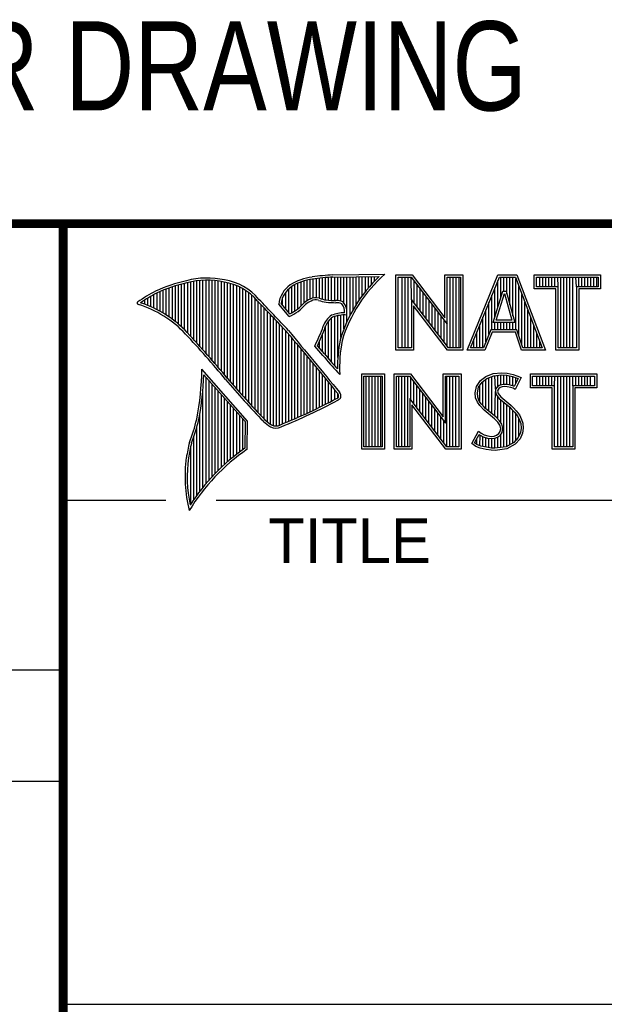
# Model space of a CAD drawing. Header units: inches. Extents: x 0 to 34, y 0 to 22.
# Tile 42 of 52: x 28.3 to 29.6, y 1.3 to 3.5. Entities that reach past the tile are written whole.
import ezdxf

# ---------------------------------------------------------------- set-up
doc = ezdxf.new("R2010")
doc.units = ezdxf.units.IN
doc.header["$LTSCALE"] = 1.87
doc.header["$MEASUREMENT"] = 0
doc.layers.get('0').update_dxf_attribs({"linetype": 'CONTINUOUS'})
doc.layers.add('DETAIL', color=7, linetype='CONTINUOUS')
doc.styles.get("Standard").update_dxf_attribs({"font": 'txt', "width": 0.8})

msp = doc.modelspace()

# ---------------------------------------------------------------- linework, layer by layer
at = {"color": 2, "linetype": 'CONTINUOUS'}
for p, q in [((28.3793, 3.0003), (33.5093, 3.0003)), ((28.3793, 3.0003), (28.3793, 1.2503)), ((28.6659, 2.7474), (28.6659, 2.8695)), ((28.6727, 2.7398), (28.6727, 2.8708)), ((28.6796, 2.7323), (28.6796, 2.8719)), ((28.6865, 2.7247), (28.6865, 2.8727)), ((28.6933, 2.717), (28.6933, 2.8732)), ((28.7002, 2.7092), (28.7002, 2.8734)), ((28.707, 2.7014), (28.707, 2.8733)), ((28.7139, 2.6936), (28.7139, 2.873)), ((28.7208, 2.6856), (28.7208, 2.8724)), ((28.7276, 2.6776), (28.7276, 2.8716)), ((28.7345, 2.6696), (28.7345, 2.8704)), ((28.913, 2.8153), (28.913, 2.8696)), ((28.9198, 2.8223), (28.9198, 2.8719)), ((28.9267, 2.8275), (28.9267, 2.8737)), ((28.9336, 2.8311), (28.9336, 2.875)), ((28.9404, 2.8335), (28.9404, 2.8759)), ((28.9473, 2.834), (28.9473, 2.8769)), ((28.9542, 2.8327), (28.9542, 2.8778)), ((28.961, 2.8306), (28.961, 2.8785)), ((28.9679, 2.8292), (28.9679, 2.8791)), ((28.9747, 2.8285), (28.9747, 2.8796)), ((28.9816, 2.828), (28.9816, 2.88)), ((28.9844, 2.885), (29.1009, 2.8868)), ((28.9845, 2.8802), (29.0882, 2.8817)), ((28.9885, 2.8278), (28.9885, 2.8802)), ((28.9953, 2.8276), (28.9953, 2.8803)), ((29.0022, 2.8263), (29.0022, 2.8804)), ((29.0091, 2.822), (29.0091, 2.8805)), ((29.0159, 2.7805), (29.0159, 2.8806)), ((29.0228, 2.7947), (29.0228, 2.8807)), ((29.0297, 2.8073), (29.0297, 2.8808)), ((29.0365, 2.8188), (29.0365, 2.881)), ((29.0434, 2.8293), (29.0434, 2.8811)), ((29.0502, 2.8389), (29.0502, 2.8812)), ((29.0571, 2.8479), (29.0571, 2.8813)), ((29.064, 2.8562), (29.064, 2.8814)), ((29.0708, 2.8641), (29.0708, 2.8815)), ((29.0777, 2.8714), (29.0777, 2.8816)), ((29.1256, 2.8852), (29.1624, 2.8852)), ((29.1256, 2.7166), (29.1256, 2.8852)), ((29.1305, 2.8804), (29.16, 2.8804)), ((29.1305, 2.7215), (29.1305, 2.8804)), ((29.1395, 2.7215), (29.1395, 2.8804)), ((29.1462, 2.7215), (29.1462, 2.8804)), ((29.1529, 2.7215), (29.1529, 2.8804)), ((29.1604, 2.8299), (29.1596, 2.8804)), ((29.16, 2.8804), (29.2402, 2.7746)), ((29.1624, 2.8852), (29.2354, 2.7891)), ((29.1663, 2.8222), (29.1663, 2.872)), ((29.2354, 2.8852), (29.2754, 2.8852)), ((29.2354, 2.7891), (29.2354, 2.8852)), ((29.2402, 2.8804), (29.2705, 2.8804)), ((29.2402, 2.7746), (29.2402, 2.8804)), ((29.2469, 2.7215), (29.2469, 2.8804)), ((29.2536, 2.7215), (29.2536, 2.8804)), ((29.2603, 2.7215), (29.2603, 2.8804)), ((29.267, 2.7215), (29.267, 2.8804)), ((29.2705, 2.8804), (29.2705, 2.7215)), ((29.2754, 2.8852), (29.2754, 2.7166)), ((29.2853, 2.7167), (29.3541, 2.8851)), ((29.2926, 2.7216), (29.3574, 2.8802)), ((29.3541, 2.8851), (29.3967, 2.8851)), ((29.3543, 2.8139), (29.3543, 2.8725)), ((29.3574, 2.8802), (29.3933, 2.8802)), ((29.361, 2.8356), (29.361, 2.8802)), ((29.3677, 2.8486), (29.3677, 2.8802)), ((29.3744, 2.8428), (29.3744, 2.8802)), ((29.3811, 2.8181), (29.3811, 2.8802)), ((29.3878, 2.7935), (29.3878, 2.8802)), ((29.3933, 2.8802), (29.4535, 2.7216)), ((29.3945, 2.7618), (29.3945, 2.877)), ((29.3967, 2.8851), (29.4606, 2.7167)), ((29.4357, 2.8851), (29.584, 2.8851)), ((29.4357, 2.8537), (29.4357, 2.8851)), ((29.4406, 2.8802), (29.5791, 2.8802)), ((29.4406, 2.8586), (29.4406, 2.8802)), ((29.4482, 2.8586), (29.4482, 2.8802)), ((29.4549, 2.8586), (29.4549, 2.8802)), ((29.4616, 2.8586), (29.4616, 2.8802)), ((29.4684, 2.8586), (29.4684, 2.8802)), ((29.4751, 2.8586), (29.4751, 2.8802)), ((29.4818, 2.8586), (29.4818, 2.8802)), ((29.4892, 2.8586), (29.4885, 2.8802)), ((29.4952, 2.7216), (29.4952, 2.8802)), ((29.5019, 2.7216), (29.5019, 2.8802)), ((29.5086, 2.7216), (29.5086, 2.8802)), ((29.5153, 2.7216), (29.5153, 2.8802)), ((29.522, 2.7216), (29.522, 2.8802)), ((29.5305, 2.8586), (29.5288, 2.8802)), ((29.5355, 2.8586), (29.5355, 2.8802)), ((29.5422, 2.8586), (29.5422, 2.8802)), ((29.5489, 2.8586), (29.5489, 2.8802)), ((29.5556, 2.8586), (29.5556, 2.8802)), ((29.5623, 2.8586), (29.5623, 2.8802)), ((29.569, 2.8586), (29.569, 2.8802)), ((29.5757, 2.8586), (29.5757, 2.8802)), ((29.5791, 2.8802), (29.5791, 2.8586)), ((29.584, 2.8851), (29.584, 2.8537)), ((28.5972, 2.8034), (28.5972, 2.8479)), ((28.6041, 2.7994), (28.6041, 2.8508)), ((28.6109, 2.7952), (28.6109, 2.8535)), ((28.6178, 2.7906), (28.6178, 2.856)), ((28.6247, 2.7856), (28.6247, 2.8584)), ((28.6315, 2.7803), (28.6315, 2.8606)), ((28.6384, 2.7747), (28.6384, 2.8626)), ((28.6453, 2.7685), (28.6453, 2.8645)), ((28.6521, 2.762), (28.6521, 2.8662)), ((28.659, 2.7548), (28.659, 2.8679)), ((28.7414, 2.6615), (28.7414, 2.869)), ((28.7482, 2.6533), (28.7482, 2.8677)), ((28.7551, 2.6452), (28.7551, 2.8659)), ((28.762, 2.6372), (28.762, 2.8638)), ((28.7688, 2.6293), (28.7688, 2.8611)), ((28.7757, 2.6214), (28.7757, 2.858)), ((28.7826, 2.6137), (28.7826, 2.8543)), ((28.7894, 2.606), (28.7894, 2.8501)), ((28.8855, 2.8005), (28.8855, 2.854)), ((28.8924, 2.8003), (28.8924, 2.8594)), ((28.8992, 2.8044), (28.8992, 2.8634)), ((28.9061, 2.8094), (28.9061, 2.8668)), ((29.173, 2.8135), (29.173, 2.8632)), ((29.1798, 2.8048), (29.1798, 2.8543)), ((29.3434, 2.7787), (29.365, 2.8486)), ((29.3475, 2.7921), (29.3475, 2.8561)), ((29.365, 2.8486), (29.3728, 2.8486)), ((29.3728, 2.8486), (29.3918, 2.7787)), ((29.4012, 2.7485), (29.4012, 2.8593)), ((29.4843, 2.8537), (29.4357, 2.8537)), ((29.4892, 2.8586), (29.4406, 2.8586)), ((29.4843, 2.7167), (29.4843, 2.8537)), ((29.4892, 2.7216), (29.4892, 2.8586)), ((29.5791, 2.8586), (29.5305, 2.8586)), ((29.5305, 2.8586), (29.5305, 2.7216)), ((29.584, 2.8537), (29.5354, 2.8537)), ((29.5354, 2.8537), (29.5354, 2.7167)), ((28.5629, 2.8193), (28.5629, 2.8291)), ((28.5698, 2.8166), (28.5698, 2.8333)), ((28.5766, 2.8137), (28.5766, 2.8374)), ((28.5835, 2.8105), (28.5835, 2.8412)), ((28.5904, 2.8071), (28.5904, 2.8449)), ((28.7963, 2.5985), (28.7963, 2.8451)), ((28.8031, 2.591), (28.8031, 2.8394)), ((28.81, 2.5836), (28.81, 2.8328)), ((28.8169, 2.5762), (28.8169, 2.8253)), ((28.8718, 2.8167), (28.8718, 2.8343)), ((28.8786, 2.8086), (28.8786, 2.8464)), ((29.2438, 2.7215), (29.1604, 2.8299)), ((29.1604, 2.8299), (29.1604, 2.7215)), ((29.1865, 2.7961), (29.1865, 2.8455)), ((29.1932, 2.7873), (29.1932, 2.8367)), ((29.1999, 2.7786), (29.1999, 2.8278)), ((29.3408, 2.7618), (29.3408, 2.8396)), ((29.35, 2.7836), (29.3686, 2.8438)), ((29.3686, 2.8438), (29.3691, 2.8438)), ((29.3691, 2.8438), (29.3854, 2.7836)), ((29.4079, 2.7286), (29.4079, 2.8416)), ((28.556, 2.8217), (28.556, 2.8246)), ((28.8237, 2.569), (28.8237, 2.8181)), ((28.8306, 2.5618), (28.8306, 2.8109)), ((28.8375, 2.5556), (28.8375, 2.8037)), ((28.8865, 2.792), (28.8631, 2.8194)), ((28.8878, 2.7979), (28.8682, 2.8209)), ((29.2414, 2.7166), (29.1653, 2.8156)), ((29.1653, 2.8156), (29.1653, 2.7166)), ((29.2066, 2.7699), (29.2066, 2.819)), ((29.2133, 2.7612), (29.2133, 2.8101)), ((29.3274, 2.7353), (29.3274, 2.8068)), ((29.3341, 2.752), (29.3341, 2.8232)), ((29.4147, 2.7216), (29.4147, 2.8239)), ((29.4214, 2.7216), (29.4214, 2.8063)), ((28.8443, 2.5505), (28.8443, 2.7965)), ((28.8512, 2.5472), (28.8512, 2.7893)), ((28.8581, 2.5466), (28.8581, 2.782)), ((28.9747, 2.697), (28.9747, 2.7823)), ((28.9816, 2.689), (28.9816, 2.7889)), ((28.9885, 2.6813), (28.9885, 2.7921)), ((28.9953, 2.6998), (28.9953, 2.7939)), ((29.0022, 2.7448), (29.0022, 2.795)), ((29.0091, 2.7642), (29.0091, 2.7954)), ((29.22, 2.7525), (29.22, 2.8013)), ((29.2267, 2.7437), (29.2267, 2.7924)), ((29.2334, 2.735), (29.2334, 2.7836)), ((29.3207, 2.7216), (29.3207, 2.7904)), ((29.3854, 2.7836), (29.35, 2.7836)), ((29.4281, 2.7216), (29.4281, 2.7886)), ((28.8649, 2.5483), (28.8649, 2.7748)), ((28.8718, 2.5513), (28.8718, 2.7675)), ((28.8786, 2.5541), (28.8786, 2.7602)), ((28.9679, 2.7053), (28.9679, 2.7699)), ((29.2402, 2.7263), (29.2402, 2.7746)), ((29.314, 2.7216), (29.314, 2.774)), ((29.3381, 2.7618), (29.3219, 2.7216)), ((29.3968, 2.7618), (29.3381, 2.7618)), ((29.3918, 2.7787), (29.3434, 2.7787)), ((29.3475, 2.7618), (29.3475, 2.7787)), ((29.3543, 2.7618), (29.3543, 2.7787)), ((29.361, 2.7618), (29.361, 2.7787)), ((29.3677, 2.7618), (29.3677, 2.7787)), ((29.3744, 2.7618), (29.3744, 2.7787)), ((29.3811, 2.7618), (29.3811, 2.7787)), ((29.3878, 2.7618), (29.3878, 2.7787)), ((29.4103, 2.7216), (29.3968, 2.7618)), ((29.4348, 2.7216), (29.4348, 2.7709)), ((28.8855, 2.557), (28.8855, 2.7523)), ((28.8924, 2.5599), (28.8924, 2.744)), ((28.961, 2.7133), (28.961, 2.7519)), ((29.3006, 2.7216), (29.3006, 2.7411)), ((29.3073, 2.7216), (29.3073, 2.7575)), ((29.3414, 2.7569), (29.3252, 2.7167)), ((29.3933, 2.7569), (29.3414, 2.7569)), ((29.4068, 2.7167), (29.3933, 2.7569)), ((29.4415, 2.7216), (29.4415, 2.7532)), ((28.8992, 2.5628), (28.8992, 2.7357)), ((28.9061, 2.5659), (28.9061, 2.7274)), ((28.913, 2.5689), (28.913, 2.7191)), ((28.962, 2.7048), (28.9438, 2.7257)), ((28.9657, 2.7079), (28.9496, 2.7264)), ((28.9542, 2.7212), (28.9542, 2.7362)), ((29.1653, 2.7166), (29.1256, 2.7166)), ((29.1604, 2.7215), (29.1305, 2.7215)), ((29.2754, 2.7166), (29.2414, 2.7166)), ((29.2705, 2.7215), (29.2438, 2.7215)), ((29.3252, 2.7167), (29.2853, 2.7167)), ((29.3219, 2.7216), (29.2926, 2.7216)), ((29.4606, 2.7167), (29.4068, 2.7167)), ((29.4535, 2.7216), (29.4103, 2.7216)), ((29.4482, 2.7216), (29.4482, 2.7355)), ((29.5354, 2.7167), (29.4843, 2.7167)), ((29.5305, 2.7216), (29.4892, 2.7216)), ((28.9198, 2.5721), (28.9198, 2.7107)), ((28.9267, 2.5752), (28.9267, 2.7024)), ((28.9336, 2.5784), (28.9336, 2.6941)), ((28.7934, 2.5573), (28.6909, 2.6738)), ((28.9404, 2.5817), (28.9404, 2.6858)), ((28.9473, 2.585), (28.9473, 2.6775)), ((28.7886, 2.5555), (28.6954, 2.6613)), ((28.7002, 2.4174), (28.7002, 2.6559)), ((28.9542, 2.5884), (28.9542, 2.6692)), ((28.961, 2.5918), (28.961, 2.6609)), ((28.9679, 2.5953), (28.9679, 2.6526)), ((28.9997, 2.6619), (28.9953, 2.6667)), ((29.0492, 2.6631), (29.1, 2.6631)), ((29.0492, 2.4947), (29.0492, 2.6631)), ((29.0541, 2.6583), (29.0951, 2.6583)), ((29.0541, 2.4996), (29.0541, 2.6583)), ((29.0587, 2.4996), (29.0587, 2.6583)), ((29.0654, 2.4996), (29.0654, 2.6583)), ((29.0721, 2.4996), (29.0721, 2.6583)), ((29.0788, 2.4996), (29.0788, 2.6583)), ((29.0855, 2.4996), (29.0855, 2.6583)), ((29.0922, 2.4996), (29.0922, 2.6583)), ((29.0951, 2.6583), (29.0951, 2.4996)), ((29.1, 2.6631), (29.1, 2.4947)), ((29.1218, 2.6633), (29.1586, 2.6633)), ((29.1218, 2.4947), (29.1218, 2.6633)), ((29.1267, 2.6584), (29.1562, 2.6584)), ((29.1267, 2.4996), (29.1267, 2.6584)), ((29.1325, 2.4996), (29.1325, 2.6584)), ((29.1392, 2.4996), (29.1392, 2.6584)), ((29.1459, 2.4996), (29.1459, 2.6584)), ((29.1526, 2.4996), (29.1526, 2.6584)), ((29.1562, 2.6584), (29.2364, 2.5527)), ((29.1586, 2.6633), (29.2315, 2.5672)), ((29.1593, 2.6044), (29.1593, 2.6543)), ((29.2315, 2.6633), (29.2716, 2.6633)), ((29.2315, 2.5672), (29.2315, 2.6633)), ((29.2364, 2.6584), (29.2667, 2.6584)), ((29.2364, 2.5527), (29.2364, 2.6584)), ((29.2399, 2.4996), (29.2399, 2.6584)), ((29.2466, 2.4996), (29.2466, 2.6584)), ((29.2533, 2.4996), (29.2533, 2.6584)), ((29.26, 2.4996), (29.26, 2.6584)), ((29.2667, 2.6584), (29.2667, 2.4996)), ((29.2716, 2.6633), (29.2716, 2.4947)), ((29.3061, 2.6352), (29.315, 2.6485)), ((29.315, 2.6485), (29.3269, 2.6572)), ((29.3186, 2.6451), (29.3293, 2.6529)), ((29.3269, 2.6572), (29.3437, 2.6639)), ((29.3271, 2.5855), (29.3271, 2.6513)), ((29.3293, 2.6529), (29.3449, 2.6591)), ((29.3338, 2.5799), (29.3338, 2.6547)), ((29.3406, 2.5743), (29.3406, 2.6574)), ((29.3437, 2.6639), (29.3623, 2.6659)), ((29.3449, 2.6591), (29.3624, 2.661)), ((29.3491, 2.6288), (29.3473, 2.6594)), ((29.354, 2.635), (29.354, 2.6601)), ((29.3607, 2.6382), (29.3607, 2.6608)), ((29.3623, 2.6659), (29.3747, 2.665)), ((29.3624, 2.661), (29.374, 2.6602)), ((29.3674, 2.6394), (29.3674, 2.6607)), ((29.374, 2.6602), (29.387, 2.6574)), ((29.3741, 2.6393), (29.3741, 2.6602)), ((29.3747, 2.665), (29.3883, 2.6622)), ((29.3808, 2.6381), (29.3808, 2.6588)), ((29.387, 2.6574), (29.3949, 2.6547)), ((29.3875, 2.6364), (29.3875, 2.6573)), ((29.3883, 2.6622), (29.3967, 2.6593)), ((29.3994, 2.6526), (29.3907, 2.6353)), ((29.406, 2.6549), (29.3927, 2.6283)), ((29.3942, 2.6423), (29.3942, 2.655)), ((29.3949, 2.6547), (29.3994, 2.6526)), ((29.3967, 2.6593), (29.406, 2.6549)), ((29.4272, 2.6631), (29.5755, 2.6631)), ((29.4272, 2.6317), (29.4272, 2.6631)), ((29.432, 2.6583), (29.5706, 2.6583)), ((29.432, 2.6366), (29.432, 2.6583)), ((29.4412, 2.6366), (29.4412, 2.6583)), ((29.4479, 2.6366), (29.4479, 2.6583)), ((29.4547, 2.6366), (29.4547, 2.6583)), ((29.4614, 2.6366), (29.4614, 2.6583)), ((29.4681, 2.6366), (29.4681, 2.6583)), ((29.4748, 2.6366), (29.4748, 2.6583)), ((29.4807, 2.6366), (29.4815, 2.6583)), ((29.4882, 2.4996), (29.4882, 2.6583)), ((29.4949, 2.4996), (29.4949, 2.6583)), ((29.5016, 2.4996), (29.5016, 2.6583)), ((29.5083, 2.4996), (29.5083, 2.6583)), ((29.5151, 2.4996), (29.5151, 2.6583)), ((29.522, 2.6366), (29.5218, 2.6583)), ((29.5285, 2.6366), (29.5285, 2.6583)), ((29.5352, 2.6366), (29.5352, 2.6583)), ((29.5419, 2.6366), (29.5419, 2.6583)), ((29.5486, 2.6366), (29.5486, 2.6583)), ((29.5553, 2.6366), (29.5553, 2.6583)), ((29.562, 2.6366), (29.562, 2.6583)), ((29.5706, 2.6583), (29.5706, 2.6366)), ((29.5755, 2.6631), (29.5755, 2.6317)), ((28.6933, 2.4092), (28.6933, 2.6277)), ((28.707, 2.4253), (28.707, 2.6481)), ((28.7139, 2.4329), (28.7139, 2.6403)), ((28.7208, 2.4401), (28.7208, 2.6325)), ((28.9747, 2.5988), (28.9747, 2.6443)), ((28.9816, 2.6024), (28.9816, 2.636)), ((28.9885, 2.606), (28.9885, 2.6277)), ((29.1661, 2.5957), (29.1661, 2.6454)), ((29.1728, 2.587), (29.1728, 2.6366)), ((29.1795, 2.5783), (29.1795, 2.6277)), ((29.3032, 2.6208), (29.3061, 2.6352)), ((29.3081, 2.6205), (29.3107, 2.6333)), ((29.3107, 2.6333), (29.3186, 2.6451)), ((29.3137, 2.5989), (29.3137, 2.6378)), ((29.3204, 2.5922), (29.3204, 2.6464)), ((29.3491, 2.6288), (29.3486, 2.6239)), ((29.3523, 2.6337), (29.3491, 2.6288)), ((29.3569, 2.6371), (29.3523, 2.6337)), ((29.3539, 2.6271), (29.3536, 2.6242)), ((29.3559, 2.6303), (29.3539, 2.6271)), ((29.3591, 2.6326), (29.3559, 2.6303)), ((29.363, 2.6389), (29.3569, 2.6371)), ((29.364, 2.6341), (29.3591, 2.6326)), ((29.3691, 2.6395), (29.363, 2.6389)), ((29.3692, 2.6347), (29.364, 2.6341)), ((29.3753, 2.6392), (29.3691, 2.6395)), ((29.3747, 2.6344), (29.3692, 2.6347)), ((29.3834, 2.6326), (29.3747, 2.6344)), ((29.3846, 2.6374), (29.3753, 2.6392)), ((29.388, 2.6312), (29.3834, 2.6326)), ((29.3901, 2.6357), (29.3846, 2.6374)), ((29.3927, 2.6283), (29.388, 2.6312)), ((29.3907, 2.6353), (29.3901, 2.6357)), ((29.4758, 2.6317), (29.4272, 2.6317)), ((29.4807, 2.6366), (29.432, 2.6366)), ((29.4758, 2.4947), (29.4758, 2.6317)), ((29.4807, 2.4996), (29.4807, 2.6366)), ((29.5706, 2.6366), (29.522, 2.6366)), ((29.522, 2.6366), (29.522, 2.4996)), ((29.5755, 2.6317), (29.5268, 2.6317)), ((29.5268, 2.6317), (29.5268, 2.4947)), ((28.7276, 2.447), (28.7276, 2.6247)), ((28.7345, 2.4537), (28.7345, 2.6169)), ((28.7414, 2.46), (28.7414, 2.6091)), ((28.9953, 2.6099), (28.9953, 2.6194)), ((29.24, 2.4996), (29.1566, 2.608)), ((29.1566, 2.608), (29.1566, 2.4996)), ((29.1862, 2.5695), (29.1862, 2.6189)), ((29.1929, 2.5608), (29.1929, 2.6101)), ((29.3043, 2.6098), (29.3032, 2.6208)), ((29.3081, 2.5999), (29.3043, 2.6098)), ((29.3091, 2.6109), (29.3081, 2.6205)), ((29.3124, 2.6022), (29.3091, 2.6109)), ((29.3473, 2.5687), (29.3486, 2.6239)), ((29.3486, 2.6239), (29.3502, 2.6168)), ((29.3502, 2.6168), (29.3573, 2.608)), ((29.3536, 2.6242), (29.3547, 2.619)), ((29.354, 2.5624), (29.354, 2.6122)), ((29.3547, 2.619), (29.3608, 2.6115)), ((29.3573, 2.608), (29.3798, 2.5894)), ((29.3607, 2.5541), (29.3607, 2.6052)), ((29.3608, 2.6115), (29.3831, 2.593)), ((28.7482, 2.4662), (28.7482, 2.6013)), ((28.7551, 2.472), (28.7551, 2.5935)), ((28.762, 2.4777), (28.762, 2.5857)), ((29.2376, 2.4947), (29.1615, 2.5937)), ((29.1615, 2.5937), (29.1615, 2.4947)), ((29.1996, 2.5521), (29.1996, 2.6012)), ((29.2063, 2.5434), (29.2063, 2.5924)), ((29.213, 2.5346), (29.213, 2.5835)), ((29.3133, 2.5924), (29.3081, 2.5999)), ((29.3171, 2.5955), (29.3124, 2.6022)), ((29.3234, 2.5823), (29.3133, 2.5924)), ((29.3211, 2.5915), (29.3171, 2.5955)), ((29.3267, 2.5859), (29.3211, 2.5915)), ((29.3499, 2.5665), (29.3267, 2.5859)), ((29.3674, 2.4994), (29.3674, 2.5997)), ((29.3741, 2.5003), (29.3741, 2.5941)), ((29.3798, 2.5894), (29.3857, 2.5835)), ((29.3808, 2.5048), (29.3808, 2.5884)), ((29.3831, 2.593), (29.3892, 2.5869)), ((29.3857, 2.5835), (29.3916, 2.5773)), ((29.3892, 2.5869), (29.3953, 2.5805)), ((28.6865, 2.4005), (28.6865, 2.5745)), ((28.7688, 2.4831), (28.7688, 2.5779)), ((28.7757, 2.4884), (28.7757, 2.5701)), ((28.7826, 2.4934), (28.7826, 2.5623)), ((29.2197, 2.5259), (29.2197, 2.5747)), ((29.2265, 2.5172), (29.2265, 2.5658)), ((29.3466, 2.5629), (29.3234, 2.5823)), ((29.3542, 2.5553), (29.3466, 2.5629)), ((29.358, 2.5584), (29.3499, 2.5665)), ((29.3875, 2.5074), (29.3875, 2.5816)), ((29.3916, 2.5773), (29.3981, 2.5689)), ((29.3942, 2.5148), (29.3942, 2.5739)), ((29.3953, 2.5805), (29.4022, 2.5715)), ((29.3981, 2.5689), (29.4029, 2.5593)), ((29.401, 2.5222), (29.401, 2.5632)), ((29.4022, 2.5715), (29.4074, 2.5611)), ((29.4074, 2.5611), (29.4101, 2.5527)), ((28.6796, 2.3913), (28.6796, 2.5443)), ((28.7875, 2.4969), (28.7886, 2.5555)), ((28.7923, 2.4943), (28.7934, 2.5573)), ((29.2332, 2.5085), (29.2332, 2.557)), ((29.3585, 2.5484), (29.3542, 2.5553)), ((29.363, 2.5504), (29.358, 2.5584)), ((29.3605, 2.5411), (29.3585, 2.5484)), ((29.3591, 2.5339), (29.3605, 2.5411)), ((29.3655, 2.5413), (29.363, 2.5504)), ((29.3637, 2.5321), (29.3655, 2.5413)), ((29.4029, 2.5593), (29.4052, 2.5518)), ((29.406, 2.5416), (29.4045, 2.5318)), ((29.4052, 2.5518), (29.406, 2.5416)), ((29.4109, 2.5414), (29.4092, 2.5304)), ((29.4101, 2.5527), (29.4109, 2.5414)), ((28.6727, 2.3817), (28.6727, 2.5223)), ((29.2954, 2.507), (29.3104, 2.5348)), ((29.3018, 2.5086), (29.3121, 2.5275)), ((29.307, 2.505), (29.307, 2.5182)), ((29.3104, 2.5348), (29.3168, 2.5301)), ((29.3121, 2.5275), (29.3142, 2.526)), ((29.3137, 2.5019), (29.3142, 2.526)), ((29.3142, 2.526), (29.3213, 2.5224)), ((29.3168, 2.5301), (29.3232, 2.527)), ((29.3204, 2.5005), (29.3204, 2.5227)), ((29.3213, 2.5224), (29.3305, 2.5193)), ((29.3232, 2.527), (29.3316, 2.5241)), ((29.3271, 2.499), (29.3271, 2.5204)), ((29.3305, 2.5193), (29.339, 2.5183)), ((29.3316, 2.5241), (29.3391, 2.5232)), ((29.3338, 2.498), (29.3338, 2.5189)), ((29.339, 2.5183), (29.3472, 2.519)), ((29.3391, 2.5232), (29.346, 2.5238)), ((29.3406, 2.497), (29.3406, 2.5181)), ((29.346, 2.5238), (29.3513, 2.5258)), ((29.3472, 2.519), (29.3536, 2.5215)), ((29.3473, 2.4968), (29.3473, 2.519)), ((29.3513, 2.5258), (29.3562, 2.5293)), ((29.3536, 2.5215), (29.3598, 2.5258)), ((29.354, 2.4977), (29.354, 2.5216)), ((29.3562, 2.5293), (29.3591, 2.5339)), ((29.3598, 2.5258), (29.3637, 2.5321)), ((29.3607, 2.4985), (29.3607, 2.5265)), ((29.3995, 2.5207), (29.3896, 2.5097)), ((29.4037, 2.518), (29.3927, 2.5058)), ((29.4045, 2.5318), (29.3995, 2.5207)), ((29.4092, 2.5304), (29.4037, 2.518)), ((28.6659, 2.3715), (28.6659, 2.501)), ((29.1, 2.4947), (29.0492, 2.4947)), ((29.0951, 2.4996), (29.0541, 2.4996)), ((29.1615, 2.4947), (29.1218, 2.4947)), ((29.1566, 2.4996), (29.1267, 2.4996)), ((29.2716, 2.4947), (29.2376, 2.4947)), ((29.2667, 2.4996), (29.24, 2.4996)), ((29.3049, 2.5006), (29.2954, 2.507)), ((29.3072, 2.5049), (29.3018, 2.5086)), ((29.3142, 2.4968), (29.3049, 2.5006)), ((29.3156, 2.5015), (29.3072, 2.5049)), ((29.3278, 2.4939), (29.3142, 2.4968)), ((29.3287, 2.4988), (29.3156, 2.5015)), ((29.3398, 2.4971), (29.3287, 2.4988)), ((29.3475, 2.4968), (29.3398, 2.4971)), ((29.3726, 2.5001), (29.3475, 2.4968)), ((29.3741, 2.4954), (29.3478, 2.4919)), ((29.3896, 2.5097), (29.3726, 2.5001)), ((29.3927, 2.5058), (29.3741, 2.4954)), ((29.5268, 2.4947), (29.4758, 2.4947)), ((29.522, 2.4996), (29.4807, 2.4996)), ((29.3394, 2.4922), (29.3278, 2.4939)), ((29.3478, 2.4919), (29.3394, 2.4922)), ((28.38, 2.38), (28.61, 2.38)), ((28.7231, 2.38), (33.5, 2.38)), ((25.58, 2), (28.38, 2)), ((25.58, 1.75), (28.38, 1.75)), ((28.3793, 1.2503), (33.5093, 1.2503))]:
    msp.add_line(p, q, dxfattribs=at)
at = {"color": 7, "linetype": 'CONTINUOUS', "const_width": 0.02}
for points in [[(25.58, 3), (33.5, 3)], [(28.38, 3), (28.38, 0.5)]]:
    msp.add_lwpolyline(points, dxfattribs=at)
at = {"color": 2, "linetype": 'CONTINUOUS'}
for centre, radius, start, end in [((28.7308, 2.5386), 0.3417, 102.6162, 114.8514), ((28.7025, 2.6998), 0.1784, 77.2812, 105.0674), ((28.7025, 2.6998), 0.1736, 77.2325, 105.1014), ((28.7213, 2.7479), 0.1276, 40.2336, 80.7738), ((28.9506, 2.7677), 0.1134, 96.3007, 123.1683), ((28.9506, 2.7677), 0.1086, 96.2448, 123.1265), ((29.0012, 2.475), 0.4104, 92.3477, 98.8369), ((29.0012, 2.475), 0.4056, 92.3565, 98.8522), ((29.3103, 2.6468), 0.3233, 133.4016, 163.4573), ((29.3103, 2.6468), 0.3185, 131.1194, 163.4134), ((28.7753, 2.4938), 0.4018, 117.9346, 124.569), ((28.7308, 2.5386), 0.3369, 102.5985, 114.8293), ((28.7213, 2.7479), 0.1227, 40.1648, 80.8423), ((28.9233, 2.8131), 0.0605, 125.0326, 174.0473), ((28.9233, 2.8131), 0.0556, 125.1127, 171.9558), ((28.7753, 2.4938), 0.3969, 117.9533, 124.0367), ((21.1581, -4.5074), 10.6031, 43.24659, 43.76754), ((21.1581, -4.5074), 10.6079, 43.24574, 43.76673), ((28.9521, 2.7868), 0.048, 112.9192, 132.2696), ((28.9521, 2.7868), 0.0432, 112.6635, 131.9293), ((28.9458, 2.807), 0.0271, 72.6167, 117.3893), ((28.9458, 2.807), 0.0222, 72.9386, 117.864), ((28.9776, 2.8958), 0.0722, 249.5553, 263.1674), ((28.9776, 2.8958), 0.0673, 249.4421, 263.134), ((28.9951, 3.0772), 0.2495, 264.1212, 269.0704), ((28.9924, 2.7937), 0.0341, 64.4657, 92.2507), ((28.5489, 2.822), 0.00299, 121.3524, 265.803), ((28.4751, 2.5845), 0.2458, 43.1667, 72.5704), ((28.4751, 2.5845), 0.2507, 43.1667, 71.8499), ((28.8427, 2.8903), 0.1076, 293.9922, 318.4433), ((28.8427, 2.8903), 0.1028, 295.9955, 318.5906), ((28.9951, 3.0772), 0.2544, 264.112, 269.1019), ((28.9924, 2.7937), 0.0292, 66.3199, 92.502), ((28.9831, 2.8025), 0.0276, 355.2993, 40.45), ((28.9831, 2.8025), 0.0325, 347.1186, 42.4046), ((29.0054, 2.7573), 0.0444, 122.696, 163.5009), ((29.0054, 2.7573), 0.0396, 123.3504, 163.7172), ((29.0102, 2.7231), 0.0771, 89.6555, 111.8728), ((29.0102, 2.7231), 0.0723, 86.3771, 111.5055), ((129.7875, 86.0025), 130.8073, 219.521847, 219.600368), ((28.547, 2.9226), 0.443, 333.6071, 339.8417), ((28.547, 2.9226), 0.4478, 334.0205, 339.8621), ((26.652, 0.9006), 2.7324, 39.9155, 42.7665), ((129.7875, 86.0025), 130.8121, 219.521915, 219.600266), ((29.3273, 2.6768), 0.3327, 169.238, 180.3751), ((29.3273, 2.6768), 0.3279, 169.2806, 182.6074), ((29.5269, 3.164), 0.728, 219.1094, 223.0893), ((29.5269, 3.164), 0.7231, 219.1028, 222.5928), ((28.0416, 2.6849), 0.6494, 349.0855, 359.0208), ((28.0416, 2.6849), 0.6542, 349.0755, 357.9397), ((30.1411, 3.8249), 1.8249, 220.0426, 224.0118), ((30.1411, 3.8249), 1.8201, 220.0428, 224.0077), ((28.389, 3.7322), 1.2758, 291.9868, 298.2489), ((28.9805, 2.6304), 0.0253, 299.2554, 311.2666), ((28.9805, 2.6304), 0.0301, 299.1713, 314.8064), ((28.9714, 2.6031), 0.0289, 26.3669, 33.8971), ((28.9692, 2.6145), 0.0281, 353.6896, 3.0529), ((28.9714, 2.6031), 0.0338, 24.6833, 34.3208), ((28.9692, 2.6145), 0.033, 350.4808, 4.7809), ((28.389, 3.7322), 1.2806, 291.9989, 298.2507), ((28.2599, 2.6636), 0.4315, 339.0707, 346.3663), ((28.2599, 2.6636), 0.4364, 339.1089, 346.3814), ((28.9081, 2.6424), 0.1118, 227.1594, 236.7882), ((28.9081, 2.6424), 0.1167, 227.0935, 236.9215), ((28.8564, 2.568), 0.0263, 242.8488, 298.0515), ((28.8564, 2.568), 0.0215, 243.4895, 298.6992), ((29.0668, 2.4083), 0.4163, 165.9357, 170.6856), ((29.0668, 2.4083), 0.4115, 165.9758, 170.6758), ((29.0517, 2.1188), 0.4564, 124.643, 148.5565), ((29.0517, 2.1188), 0.4613, 124.9511, 147.0981), ((28.9728, 2.4332), 0.3197, 172.3562, 193.7958), ((28.9728, 2.4332), 0.3149, 172.369, 191.6868)]:
    msp.add_arc(centre, radius, start, end, dxfattribs=at)
at = {"color": 7, "linetype": 'CONTINUOUS'}
msp.add_arc((26.6525, 0.9011), 2.7269, 39.915, 42.7661, dxfattribs=at)

# ---------------------------------------------------------------- texts
at = {"color": 2, "linetype": 'CONTINUOUS'}
msp.add_text('TITLE', height=0.1, dxfattribs=at).set_placement((28.8397, 2.2397))
at = {"layer": 'DETAIL', "color": 2, "linetype": 'CONTINUOUS', "width": 0.8}
msp.add_text('CUSTOMER DRAWING', height=0.2, dxfattribs=at).set_placement((27.1009, 3.2537))

doc.saveas('drawing.dxf')
